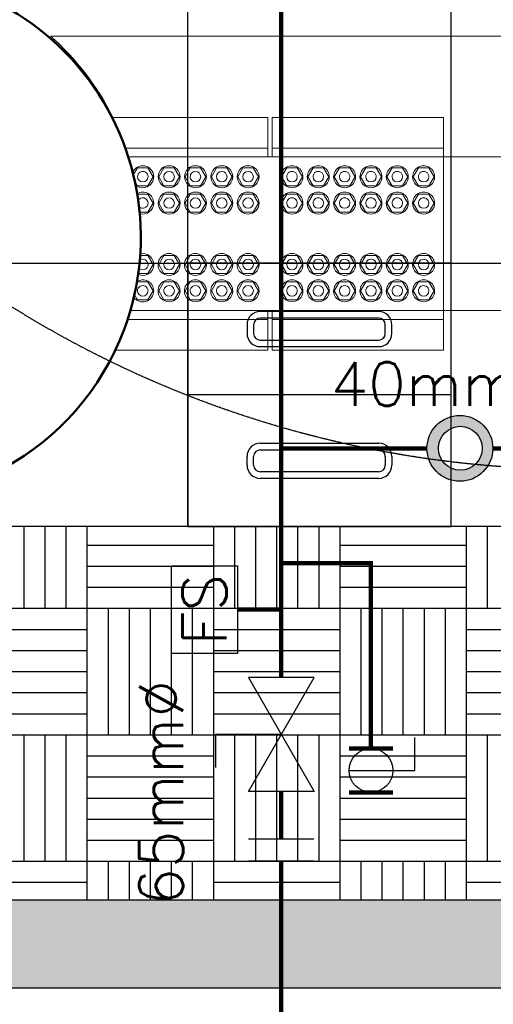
# Model space of a CAD drawing. Header units: millimetres. Extents: x -1753 to 37187, y -1972 to 14840.
# Tile 3 of 128: x 422 to 1501, y -38 to 2205. Entities that reach past the tile are written whole.
import ezdxf
from ezdxf.enums import TextEntityAlignment as Align

# ---------------------------------------------------------------- set-up
doc = ezdxf.new("R2010")
doc.units = ezdxf.units.MM
doc.header["$LTSCALE"] = 2
doc.header["$MEASUREMENT"] = 0
doc.header["$PDMODE"] = 3
doc.linetypes.add('DASHED', pattern=[0.75, 0.5, -0.25])
doc.linetypes.add('HIDDEN', pattern=[0.375, 0.25, -0.125])
for name, color, linetype, lineweight in [('A-FLOR', 192, 'Continuous', 18), ('Q-SPCQ', 91, 'Continuous', 9), ('S-BEAM', 12, 'Continuous', 9), ('S-COLS', 52, 'Continuous', 9)]:
    doc.layers.add(name, color=color, linetype=linetype, lineweight=lineweight)
for name, color, linetype, true_color in [('FIRE-SPKLR-EQP', 1, 'Continuous', 0xff0000), ('FIRE-SPKLR-EQP-MPA-12SM-C', 3, 'HIDDEN', 0x00ff00), ('FIRE-SPKLR-PIPE', 1, 'Continuous', 0xff0000)]:
    doc.layers.add(name, color=color, linetype=linetype, true_color=true_color)
for name, color, linetype in [('FIRE-SPKLR-EQP-EXT', 7, 'Continuous'), ('FIRE-SPKLR-PIPE-EXT', 7, 'Continuous'), ('FIRE-SPKLR-SUPPORT', 7, 'Continuous'), ('FIRE-SPKLR-TEXT', 7, 'Continuous')]:
    doc.layers.add(name, color=color, linetype=linetype)
doc.layers.add('GREY SCALE', color=9, linetype='Continuous', lineweight=0, true_color=0x808080)
doc.layers.add('RCP LAYER', color=9, linetype='Continuous', lineweight=0, true_color=0x808080)
doc.styles.add('Romans', font='Romans.shx')
doc.styles.get("Standard").update_dxf_attribs({"font": 'times.ttf'})
doc.dimstyles.new('Closed_filled-Romans-100', dxfattribs={"dimtxt": 100, "dimasz": 100, "dimexe": 50, "dimexo": 50, "dimgap": 50, "dimtad": 1, "dimdec": 0, "dimzin": 0, "dimdsep": 46, "dimtxsty": 'Romans', "dimcen": 0.09, "dimadec": 0, "dimazin": 0, "dimtfac": 1, "dimtdec": 0, "dimtofl": 0, "dimtmove": 0, "dimatfit": 3, "dimfxl": 1, "dimtolj": 1, "dimtzin": 0, "dimarcsym": 0})

# ---------------------------------------------------------------- blocks, each defined once
blk = doc.blocks.new('SPKLR-EQP-PENDENT-93C')
at = {"layer": 'FIRE-SPKLR-EQP-MPA-12SM-C'}
blk.add_circle((0, 0), 2450, dxfattribs=at)
blk = doc.blocks.new('SPKLR-EQP-PENDENT-68C')
at = {"layer": 'FIRE-SPKLR-EQP-MPA-12SM-C', "linetype": 'DASHED'}
blk.add_circle((0, 0), 2450, dxfattribs=at)
blk = doc.blocks.new('SPKLR-EQP-EXT-FLANGE')
at = {"layer": 'FIRE-SPKLR-EQP-EXT', "linetype": 'DASHED'}
for points in [[(-25, 75), (-25, -75)], [(25, 75), (25, -75)]]:
    blk.add_lwpolyline(points, dxfattribs=at)
blk = doc.blocks.new('SPKLR-EQP-BFV')
at = {"layer": 'FIRE-SPKLR-EQP'}
for points in [[(0, 0), (0, 150), (-75, 150)], [(-129.9, 75), (129.9, -75), (129.9, 75), (-129.9, -75), (-129.9, 75)]]:
    blk.add_lwpolyline(points, dxfattribs=at)
blk = doc.blocks.new('SPKLR-EQP-BV-TD')
at = {"layer": 'FIRE-SPKLR-EQP'}
blk.add_lwpolyline([(0, -50), (0, 100), (-75, 100)], dxfattribs=at)
at = {"layer": 'FIRE-SPKLR-EQP', "const_width": 10}
for points in [[(-50, 50), (-50, -50)], [(50, 50), (50, -50)]]:
    blk.add_lwpolyline(points, dxfattribs=at)
at = {"layer": 'FIRE-SPKLR-EQP'}
blk.add_circle((0, 0), 50, dxfattribs=at)
blk = doc.blocks.new('SPKLR-EQP-FS')
at = {"layer": 'FIRE-SPKLR-EQP'}
blk.add_lwpolyline([(-100, 250), (100, 250), (100, 100), (-100, 100)], close=True, dxfattribs=at)
at = {"layer": 'FIRE-SPKLR-EQP', "const_width": 10}
blk.add_lwpolyline([(0, 0), (0, 100)], dxfattribs=at)
at = {"layer": 'FIRE-SPKLR-EQP', "insert": (0, 175), "char_height": 100, "attachment_point": 5}
blk.add_mtext_dynamic_manual_height_columns('\\pxqc;{\\Fromans|c0;FS}', width=395.663, gutter_width=500, heights=[0], dxfattribs=at)
blk = doc.blocks.new('C_Concrete-Circular-Column - 1200mm Dia-V194-RCP-Store 05 at Node L5 Level')
at = {"layer": 'S-COLS', "color": 50, "lineweight": 50}
for start, end in [(98.9508, 180), (180, 302.1681)]:
    blk.add_arc((0, 0), 600, start, end, dxfattribs=at)
blk = doc.blocks.new('Bolt assembly - 111525-V223-RCP-Store 05 at Node L5 Level')
at = {"layer": 'Q-SPCQ', "color": 7}
for p, q in [((-520719.1, 144008.4), (-520716.4, 144013)), ((-520716.4, 144013), (-520692.7, 144013)), ((-520692.7, 144013), (-520680.9, 143992.5)), ((-520680.9, 143992.5), (-520692.7, 143972)), ((-520716.4, 143972), (-520723.6, 143984.4)), ((-520692.7, 143972), (-520716.4, 143972))]:
    blk.add_line(p, q, dxfattribs=at)
for radius, start, end in [(25, 359.9959, 123.1694), (25, 214.259, 359.9959), (12, 359.9959, 179.9959), (12, 179.9959, 359.9959)]:
    blk.add_arc((-520704.6, 143992.5), radius, start, end, dxfattribs=at)
blk = doc.blocks.new('Bolt assembly - 111525-V224-RCP-Store 05 at Node L5 Level')
at = {"layer": 'Q-SPCQ', "color": 7}
for p, q in [((-520668.2, 143992.5), (-520656.4, 144013)), ((-520656.4, 144013), (-520632.7, 144013)), ((-520632.7, 144013), (-520620.9, 143992.5)), ((-520656.4, 143972), (-520668.2, 143992.5)), ((-520620.9, 143992.5), (-520632.7, 143972)), ((-520632.7, 143972), (-520656.4, 143972))]:
    blk.add_line(p, q, dxfattribs=at)
for radius, start, end in [(25, 359.9959, 179.9959), (25, 179.9959, 359.9959), (12, 359.9959, 179.9959), (12, 179.9959, 359.9959)]:
    blk.add_arc((-520644.6, 143992.5), radius, start, end, dxfattribs=at)
blk = doc.blocks.new('Bolt assembly - 111525-V225-RCP-Store 05 at Node L5 Level')
at = {"layer": 'Q-SPCQ', "color": 7}
for p, q in [((-520710.7, 144073), (-520692.7, 144073)), ((-520692.7, 144073), (-520680.9, 144052.5)), ((-520680.9, 144052.5), (-520692.7, 144032)), ((-520692.7, 144032), (-520715, 144032))]:
    blk.add_line(p, q, dxfattribs=at)
for radius, start, end in [(12, 359.9959, 127.0288), (25, 359.9959, 103.8144), (25, 244.5901, 359.9959), (12, 220.5512, 359.9959)]:
    blk.add_arc((-520704.6, 144052.5), radius, start, end, dxfattribs=at)
blk = doc.blocks.new('Bolt assembly - 111473-V226-RCP-Store 05 at Node L5 Level')
at = {"layer": 'Q-SPCQ', "color": 7}
for p, q in [((-520717.3, 144211.5), (-520716.4, 144213)), ((-520716.4, 144213), (-520692.7, 144213)), ((-520692.7, 144213), (-520680.9, 144192.5)), ((-520680.9, 144192.5), (-520692.7, 144172)), ((-520692.7, 144172), (-520712.2, 144172))]:
    blk.add_line(p, q, dxfattribs=at)
for radius, start, end in [(25, 359.9961, 121.7218), (12, 359.9961, 149.9961), (12, 221.1386, 359.9961), (25, 252.9621, 359.9961)]:
    blk.add_arc((-520704.6, 144192.5), radius, start, end, dxfattribs=at)
blk = doc.blocks.new('Bolt assembly - 111473-V200-RCP-Store 05 at Node L5 Level')
at = {"layer": 'Q-SPCQ', "color": 7}
for p, q in [((-521200.1, 150968.9), (-521179.6, 150980.7)), ((-521200.1, 150945.2), (-521200.1, 150968.9)), ((-521179.6, 150980.7), (-521159.1, 150968.9)), ((-521159.1, 150968.9), (-521159.1, 150945.2)), ((-521179.6, 150933.4), (-521200.1, 150945.2)), ((-521159.1, 150945.2), (-521179.6, 150933.4))]:
    blk.add_line(p, q, dxfattribs=at)
for radius, start, end in [(25, 89.9961, 269.9961), (12, 89.9961, 269.9961), (25, 269.9961, 89.9961), (12, 269.9961, 89.9961)]:
    blk.add_arc((-521179.6, 150957), radius, start, end, dxfattribs=at)
blk = doc.blocks.new('Bolt assembly - 111473-V227-RCP-Store 05 at Node L5 Level')
at = {"layer": 'Q-SPCQ', "color": 7}
for p, q in [((-520726.3, 144255.9), (-520716.4, 144273)), ((-520716.4, 144273), (-520692.7, 144273)), ((-520692.7, 144273), (-520680.9, 144252.5)), ((-520716.4, 144232), (-520723.2, 144243.8)), ((-520680.9, 144252.5), (-520692.7, 144232)), ((-520692.7, 144232), (-520716.4, 144232))]:
    blk.add_line(p, q, dxfattribs=at)
for radius, start, end in [(25, 359.9961, 158.8226), (12, 359.9961, 179.9961), (25, 227.7106, 359.9961), (12, 179.9961, 359.9961)]:
    blk.add_arc((-520704.5, 144252.5), radius, start, end, dxfattribs=at)
blk = doc.blocks.new('Bolt assembly - 111417-2024262-RCP-Store 05 at Node L5 Level')
at = {"layer": 'Q-SPCQ', "color": 7}
for p, q in [((-521200.5, 145379.9), (-521180, 145391.7)), ((-521200.5, 145356.2), (-521200.5, 145379.9)), ((-521180, 145391.7), (-521159.5, 145379.9)), ((-521159.5, 145379.9), (-521159.5, 145356.2)), ((-521180, 145344.4), (-521200.5, 145356.2)), ((-521159.5, 145356.2), (-521180, 145344.4))]:
    blk.add_line(p, q, dxfattribs=at)
for radius, start, end in [(25, 89.9961, 269.9961), (12, 89.9961, 269.9961), (25, 269.9961, 89.9961), (12, 269.9961, 89.9961)]:
    blk.add_arc((-521180, 145368), radius, start, end, dxfattribs=at)
blk = doc.blocks.new('Family - 111525-V228-RCP-Store 05 at Node L5 Level')
at = {"layer": 'Q-SPCQ', "color": 7}
for p, q in [((-520719.1, 144008.4), (-520716.4, 144013)), ((-520716.4, 144013), (-520692.7, 144013)), ((-520692.7, 144013), (-520680.9, 143992.5)), ((-520680.9, 143992.5), (-520692.7, 143972)), ((-520716.4, 143972), (-520723.6, 143984.4)), ((-520692.7, 143972), (-520716.4, 143972))]:
    blk.add_line(p, q, dxfattribs=at)
for radius, start, end in [(25, 359.9959, 123.1694), (25, 214.259, 359.9959), (12, 359.9959, 179.9959), (12, 179.9959, 359.9959)]:
    blk.add_arc((-520704.6, 143992.5), radius, start, end, dxfattribs=at)
blk = doc.blocks.new('Family - 111525-V229-RCP-Store 05 at Node L5 Level')
at = {"layer": 'Q-SPCQ', "color": 7}
for p, q in [((-520668.2, 143992.5), (-520656.4, 144013)), ((-520656.4, 144013), (-520632.7, 144013)), ((-520632.7, 144013), (-520620.9, 143992.5)), ((-520656.4, 143972), (-520668.2, 143992.5)), ((-520620.9, 143992.5), (-520632.7, 143972)), ((-520632.7, 143972), (-520656.4, 143972))]:
    blk.add_line(p, q, dxfattribs=at)
for radius, start, end in [(25, 359.9959, 179.9959), (25, 179.9959, 359.9959), (12, 359.9959, 179.9959), (12, 179.9959, 359.9959)]:
    blk.add_arc((-520644.6, 143992.5), radius, start, end, dxfattribs=at)
blk = doc.blocks.new('Family - 111525-V230-RCP-Store 05 at Node L5 Level')
at = {"layer": 'Q-SPCQ', "color": 7}
for p, q in [((-520710.7, 144073), (-520692.7, 144073)), ((-520692.7, 144073), (-520680.9, 144052.5)), ((-520680.9, 144052.5), (-520692.7, 144032)), ((-520692.7, 144032), (-520715, 144032))]:
    blk.add_line(p, q, dxfattribs=at)
for radius, start, end in [(12, 359.9959, 127.0288), (25, 359.9959, 103.8144), (25, 244.5901, 359.9959), (12, 220.5512, 359.9959)]:
    blk.add_arc((-520704.6, 144052.5), radius, start, end, dxfattribs=at)
blk = doc.blocks.new('Family - 111473-V231-RCP-Store 05 at Node L5 Level')
at = {"layer": 'Q-SPCQ', "color": 7}
for p, q in [((-520717.3, 144211.5), (-520716.4, 144213)), ((-520716.4, 144213), (-520692.7, 144213)), ((-520692.7, 144213), (-520680.9, 144192.5)), ((-520680.9, 144192.5), (-520692.7, 144172)), ((-520692.7, 144172), (-520712.2, 144172))]:
    blk.add_line(p, q, dxfattribs=at)
for radius, start, end in [(25, 359.9961, 121.7218), (12, 359.9961, 149.9961), (12, 221.1386, 359.9961), (25, 252.9621, 359.9961)]:
    blk.add_arc((-520704.6, 144192.5), radius, start, end, dxfattribs=at)
blk = doc.blocks.new('Family - 111473-V204-RCP-Store 05 at Node L5 Level')
at = {"layer": 'Q-SPCQ', "color": 7}
for p, q in [((-521200.1, 150968.9), (-521179.6, 150980.7)), ((-521200.1, 150945.2), (-521200.1, 150968.9)), ((-521179.6, 150980.7), (-521159.1, 150968.9)), ((-521159.1, 150968.9), (-521159.1, 150945.2)), ((-521179.6, 150933.4), (-521200.1, 150945.2)), ((-521159.1, 150945.2), (-521179.6, 150933.4))]:
    blk.add_line(p, q, dxfattribs=at)
for radius, start, end in [(25, 89.9961, 269.9961), (12, 89.9961, 269.9961), (25, 269.9961, 89.9961), (12, 269.9961, 89.9961)]:
    blk.add_arc((-521179.6, 150957), radius, start, end, dxfattribs=at)
blk = doc.blocks.new('Family - 111473-V232-RCP-Store 05 at Node L5 Level')
at = {"layer": 'Q-SPCQ', "color": 7}
for p, q in [((-520726.3, 144255.9), (-520716.4, 144273)), ((-520716.4, 144273), (-520692.7, 144273)), ((-520692.7, 144273), (-520680.9, 144252.5)), ((-520716.4, 144232), (-520723.2, 144243.8)), ((-520680.9, 144252.5), (-520692.7, 144232)), ((-520692.7, 144232), (-520716.4, 144232))]:
    blk.add_line(p, q, dxfattribs=at)
for radius, start, end in [(25, 359.9961, 158.8226), (12, 359.9961, 179.9961), (25, 227.7106, 359.9961), (12, 179.9961, 359.9961)]:
    blk.add_arc((-520704.5, 144252.5), radius, start, end, dxfattribs=at)
blk = doc.blocks.new('Family - 111417-2024262-RCP-Store 05 at Node L5 Level')
at = {"layer": 'Q-SPCQ', "color": 7}
for p, q in [((-521200.5, 145379.9), (-521180, 145391.7)), ((-521200.5, 145356.2), (-521200.5, 145379.9)), ((-521180, 145391.7), (-521159.5, 145379.9)), ((-521159.5, 145379.9), (-521159.5, 145356.2)), ((-521180, 145344.4), (-521200.5, 145356.2)), ((-521159.5, 145356.2), (-521180, 145344.4))]:
    blk.add_line(p, q, dxfattribs=at)
for radius, start, end in [(25, 89.9961, 269.9961), (12, 89.9961, 269.9961), (25, 269.9961, 89.9961), (12, 269.9961, 89.9961)]:
    blk.add_arc((-521180, 145368), radius, start, end, dxfattribs=at)
blk = doc.blocks.new('DIAL-LT-NDE-ZZ-M3-S-201_rvt-6-RCP-Store 05 at Node L5 Level')
at = {"layer": 'A-FLOR', "color": 10}
blk.add_line((-520914.5, 144572.5), (-518372, 144572.3), dxfattribs=at)
blk.add_arc((-521310.5, 144121.7), 600, 26.3138, 48.7022, dxfattribs=at)
at = {"layer": 'Q-SPCQ', "color": 7}
for p, q in [((-520775, 144387.5), (-520419.5, 144387.5)), ((-520775, 144387.5), (-520419.5, 144387.5)), ((-520419.5, 144387.5), (-520419.5, 144317.5)), ((-520419.5, 144387.5), (-520419.5, 144317.5)), ((-520409.5, 144317.5), (-520409.5, 144387.5)), ((-520409.5, 144387.5), (-520019.5, 144387.5)), ((-520409.5, 144317.5), (-520409.5, 144387.5)), ((-520409.5, 144387.5), (-520019.5, 144387.5)), ((-520019.5, 144387.5), (-520019.5, 144317.5)), ((-520019.5, 144387.5), (-520019.5, 144317.5)), ((-520744.5, 144317.5), (-520419.5, 144317.5)), ((-520744.5, 144317.5), (-520419.5, 144317.5)), ((-520419.5, 144317.5), (-520419.5, 144297.5)), ((-520419.5, 144317.5), (-520419.5, 144297.5)), ((-520409.5, 144297.5), (-520409.5, 144317.5)), ((-520409.5, 144317.5), (-520019.5, 144317.5)), ((-520409.5, 144297.5), (-520409.5, 144317.5)), ((-520409.5, 144317.5), (-520019.5, 144317.5)), ((-520019.5, 144317.5), (-520019.5, 144297.5)), ((-520019.5, 144317.5), (-520019.5, 144297.5)), ((-520737.9, 144297.5), (-520019.5, 144297.5)), ((-520737.9, 144297.5), (-520019.5, 144297.5)), ((-520019.5, 144297.5), (-520019.6, 143947.5)), ((-520019.5, 144297.5), (-520019.6, 143947.5)), ((-520019.6, 143947.5), (-520733.1, 143947.5)), ((-520019.6, 143947.5), (-520733.1, 143947.5)), ((-520419.6, 143947.5), (-520419.6, 143927.5)), ((-520419.6, 143947.5), (-520419.6, 143927.5)), ((-520409.6, 143927.5), (-520409.6, 143947.5)), ((-520409.6, 143927.5), (-520409.6, 143947.5)), ((-520019.6, 143947.5), (-520019.6, 143927.5)), ((-520019.6, 143947.5), (-520019.6, 143927.5)), ((-520419.6, 143927.5), (-520739.6, 143927.5)), ((-520419.6, 143927.5), (-520739.6, 143927.5)), ((-520419.6, 143927.5), (-520419.6, 143857.5)), ((-520419.6, 143927.5), (-520419.6, 143857.5)), ((-520409.6, 143857.5), (-520409.6, 143927.5)), ((-520019.6, 143927.5), (-520409.6, 143927.5)), ((-520409.6, 143857.5), (-520409.6, 143927.5)), ((-520019.6, 143927.5), (-520409.6, 143927.5)), ((-520019.6, 143927.5), (-520019.6, 143857.5)), ((-520019.6, 143927.5), (-520019.6, 143857.5)), ((-520419.6, 143857.5), (-520767.4, 143857.5)), ((-520419.6, 143857.5), (-520767.4, 143857.5)), ((-520019.6, 143857.5), (-520409.6, 143857.5)), ((-520019.6, 143857.5), (-520409.6, 143857.5))]:
    blk.add_line(p, q, dxfattribs=at)
at = {"layer": 'S-BEAM', "color": 7}
for p, q in [((-520019.5, 144297.5), (-515474.7, 144297.1)), ((-520019.5, 144297.5), (-515474.7, 144297.1)), ((-518392.1, 143947.3), (-520019.6, 143947.5)), ((-518392.1, 143947.3), (-520019.6, 143947.5))]:
    blk.add_line(p, q, dxfattribs=at)
at = {"lineweight": 9}
for name, p, rotation in [('C_Concrete-Circular-Column - 1200mm Dia-V194-RCP-Store 05 at Node L5 Level', (-521309.1, 144115), 159.4400489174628), ('Bolt assembly - 111473-V200-RCP-Store 05 at Node L5 Level', (-369687.5, 665432.1), 90.00000063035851), ('Family - 111473-V204-RCP-Store 05 at Node L5 Level', (-369687.5, 665432.1), 90.00000063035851), ('Bolt assembly - 111473-V200-RCP-Store 05 at Node L5 Level', (-369627.5, 665432.1), 90.00000063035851), ('Family - 111473-V204-RCP-Store 05 at Node L5 Level', (-369627.5, 665432.1), 90.00000063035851), ('Bolt assembly - 111473-V200-RCP-Store 05 at Node L5 Level', (-369567.5, 665432.1), 90.00000063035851), ('Family - 111473-V204-RCP-Store 05 at Node L5 Level', (-369567.5, 665432.1), 90.00000063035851), ('Bolt assembly - 111473-V200-RCP-Store 05 at Node L5 Level', (-369507.5, 665432.1), 90.00000063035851), ('Family - 111473-V204-RCP-Store 05 at Node L5 Level', (-369507.5, 665432.1), 90.00000063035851), ('Bolt assembly - 111417-2024262-RCP-Store 05 at Node L5 Level', (-665732.6, -376927.5), 269.9999995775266), ('Family - 111417-2024262-RCP-Store 05 at Node L5 Level', (-665732.6, -376927.5), 269.9999995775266), ('Bolt assembly - 111417-2024262-RCP-Store 05 at Node L5 Level', (-665672.6, -376927.5), 269.9999995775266), ('Family - 111417-2024262-RCP-Store 05 at Node L5 Level', (-665672.6, -376927.5), 269.9999995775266), ('Bolt assembly - 111417-2024262-RCP-Store 05 at Node L5 Level', (-665612.6, -376927.5), 269.9999995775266), ('Family - 111417-2024262-RCP-Store 05 at Node L5 Level', (-665612.6, -376927.5), 269.9999995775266), ('Bolt assembly - 111417-2024262-RCP-Store 05 at Node L5 Level', (-665552.6, -376927.5), 269.9999995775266), ('Family - 111417-2024262-RCP-Store 05 at Node L5 Level', (-665552.6, -376927.5), 269.9999995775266), ('Bolt assembly - 111417-2024262-RCP-Store 05 at Node L5 Level', (-665492.6, -376927.5), 269.9999995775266), ('Family - 111417-2024262-RCP-Store 05 at Node L5 Level', (-665492.6, -376927.5), 269.9999995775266), ('Bolt assembly - 111417-2024262-RCP-Store 05 at Node L5 Level', (-665432.6, -376927.5), 269.9999995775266), ('Family - 111417-2024262-RCP-Store 05 at Node L5 Level', (-665432.6, -376927.5), 269.9999995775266), ('Bolt assembly - 111473-V200-RCP-Store 05 at Node L5 Level', (-369687.5, 665372.1), 90.00000063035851), ('Family - 111473-V204-RCP-Store 05 at Node L5 Level', (-369687.5, 665372.1), 90.00000063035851), ('Bolt assembly - 111473-V200-RCP-Store 05 at Node L5 Level', (-369627.5, 665372.1), 90.00000063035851), ('Family - 111473-V204-RCP-Store 05 at Node L5 Level', (-369627.5, 665372.1), 90.00000063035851), ('Bolt assembly - 111473-V200-RCP-Store 05 at Node L5 Level', (-369567.5, 665372.1), 90.00000063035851), ('Family - 111473-V204-RCP-Store 05 at Node L5 Level', (-369567.5, 665372.1), 90.00000063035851), ('Bolt assembly - 111473-V200-RCP-Store 05 at Node L5 Level', (-369507.5, 665372.1), 90.00000063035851), ('Family - 111473-V204-RCP-Store 05 at Node L5 Level', (-369507.5, 665372.1), 90.00000063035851), ('Bolt assembly - 111417-2024262-RCP-Store 05 at Node L5 Level', (-665732.6, -376987.5), 269.9999995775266), ('Family - 111417-2024262-RCP-Store 05 at Node L5 Level', (-665732.6, -376987.5), 269.9999995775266), ('Bolt assembly - 111417-2024262-RCP-Store 05 at Node L5 Level', (-665672.6, -376987.5), 269.9999995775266), ('Family - 111417-2024262-RCP-Store 05 at Node L5 Level', (-665672.6, -376987.5), 269.9999995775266), ('Bolt assembly - 111417-2024262-RCP-Store 05 at Node L5 Level', (-665612.6, -376987.5), 269.9999995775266), ('Family - 111417-2024262-RCP-Store 05 at Node L5 Level', (-665612.6, -376987.5), 269.9999995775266), ('Bolt assembly - 111417-2024262-RCP-Store 05 at Node L5 Level', (-665552.6, -376987.5), 269.9999995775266), ('Family - 111417-2024262-RCP-Store 05 at Node L5 Level', (-665552.6, -376987.5), 269.9999995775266), ('Bolt assembly - 111417-2024262-RCP-Store 05 at Node L5 Level', (-665492.6, -376987.5), 269.9999995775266), ('Family - 111417-2024262-RCP-Store 05 at Node L5 Level', (-665492.6, -376987.5), 269.9999995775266), ('Bolt assembly - 111417-2024262-RCP-Store 05 at Node L5 Level', (-665432.6, -376987.5), 269.9999995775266), ('Family - 111417-2024262-RCP-Store 05 at Node L5 Level', (-665432.6, -376987.5), 269.9999995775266), ('Bolt assembly - 111417-2024262-RCP-Store 05 at Node L5 Level', (-665732.6, -377127.5), 269.9999995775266), ('Family - 111417-2024262-RCP-Store 05 at Node L5 Level', (-665732.6, -377127.5), 269.9999995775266), ('Bolt assembly - 111417-2024262-RCP-Store 05 at Node L5 Level', (-665672.6, -377127.5), 269.9999995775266), ('Family - 111417-2024262-RCP-Store 05 at Node L5 Level', (-665672.6, -377127.5), 269.9999995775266), ('Bolt assembly - 111417-2024262-RCP-Store 05 at Node L5 Level', (-665612.6, -377127.5), 269.9999995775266), ('Family - 111417-2024262-RCP-Store 05 at Node L5 Level', (-665612.6, -377127.5), 269.9999995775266), ('Bolt assembly - 111417-2024262-RCP-Store 05 at Node L5 Level', (-665552.6, -377127.5), 269.9999995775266), ('Family - 111417-2024262-RCP-Store 05 at Node L5 Level', (-665552.6, -377127.5), 269.9999995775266), ('Bolt assembly - 111417-2024262-RCP-Store 05 at Node L5 Level', (-665492.6, -377127.5), 269.9999995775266), ('Family - 111417-2024262-RCP-Store 05 at Node L5 Level', (-665492.6, -377127.5), 269.9999995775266), ('Bolt assembly - 111417-2024262-RCP-Store 05 at Node L5 Level', (-665432.6, -377127.5), 269.9999995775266), ('Family - 111417-2024262-RCP-Store 05 at Node L5 Level', (-665432.6, -377127.5), 269.9999995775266), ('Bolt assembly - 111417-2024262-RCP-Store 05 at Node L5 Level', (-665732.6, -377187.5), 269.9999995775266), ('Family - 111417-2024262-RCP-Store 05 at Node L5 Level', (-665732.6, -377187.5), 269.9999995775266), ('Bolt assembly - 111417-2024262-RCP-Store 05 at Node L5 Level', (-665672.6, -377187.5), 269.9999995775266), ('Family - 111417-2024262-RCP-Store 05 at Node L5 Level', (-665672.6, -377187.5), 269.9999995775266), ('Bolt assembly - 111417-2024262-RCP-Store 05 at Node L5 Level', (-665612.6, -377187.5), 269.9999995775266), ('Family - 111417-2024262-RCP-Store 05 at Node L5 Level', (-665612.6, -377187.5), 269.9999995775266), ('Bolt assembly - 111417-2024262-RCP-Store 05 at Node L5 Level', (-665552.6, -377187.5), 269.9999995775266), ('Family - 111417-2024262-RCP-Store 05 at Node L5 Level', (-665552.6, -377187.5), 269.9999995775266), ('Bolt assembly - 111417-2024262-RCP-Store 05 at Node L5 Level', (-665492.6, -377187.5), 269.9999995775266), ('Family - 111417-2024262-RCP-Store 05 at Node L5 Level', (-665492.6, -377187.5), 269.9999995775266), ('Bolt assembly - 111417-2024262-RCP-Store 05 at Node L5 Level', (-665432.6, -377187.5), 269.9999995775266), ('Family - 111417-2024262-RCP-Store 05 at Node L5 Level', (-665432.6, -377187.5), 269.9999995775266)]:
    blk.add_blockref(name, p, dxfattribs=dict(at, rotation=rotation))
for name, p in [('Bolt assembly - 111473-V227-RCP-Store 05 at Node L5 Level', (0, 0)), ('Family - 111473-V232-RCP-Store 05 at Node L5 Level', (0, 0)), ('Bolt assembly - 111473-V226-RCP-Store 05 at Node L5 Level', (0, 0)), ('Family - 111473-V231-RCP-Store 05 at Node L5 Level', (0, 0)), ('Bolt assembly - 111525-V225-RCP-Store 05 at Node L5 Level', (0, 0)), ('Family - 111525-V230-RCP-Store 05 at Node L5 Level', (0, 0)), ('Bolt assembly - 111525-V224-RCP-Store 05 at Node L5 Level', (0, 60)), ('Family - 111525-V229-RCP-Store 05 at Node L5 Level', (0, 60)), ('Bolt assembly - 111525-V224-RCP-Store 05 at Node L5 Level', (60, 60)), ('Family - 111525-V229-RCP-Store 05 at Node L5 Level', (60, 60)), ('Bolt assembly - 111525-V224-RCP-Store 05 at Node L5 Level', (120, 60)), ('Family - 111525-V229-RCP-Store 05 at Node L5 Level', (120, 60)), ('Bolt assembly - 111525-V224-RCP-Store 05 at Node L5 Level', (180, 60)), ('Family - 111525-V229-RCP-Store 05 at Node L5 Level', (180, 60)), ('Bolt assembly - 111525-V223-RCP-Store 05 at Node L5 Level', (0, 0)), ('Family - 111525-V228-RCP-Store 05 at Node L5 Level', (0, 0)), ('Bolt assembly - 111525-V224-RCP-Store 05 at Node L5 Level', (0, 0)), ('Family - 111525-V229-RCP-Store 05 at Node L5 Level', (0, 0)), ('Bolt assembly - 111525-V224-RCP-Store 05 at Node L5 Level', (60, 0)), ('Family - 111525-V229-RCP-Store 05 at Node L5 Level', (60, 0)), ('Bolt assembly - 111525-V224-RCP-Store 05 at Node L5 Level', (120, 0)), ('Family - 111525-V229-RCP-Store 05 at Node L5 Level', (120, 0)), ('Bolt assembly - 111525-V224-RCP-Store 05 at Node L5 Level', (180, 0)), ('Family - 111525-V229-RCP-Store 05 at Node L5 Level', (180, 0))]:
    blk.add_blockref(name, p, dxfattribs=at)
blk = doc.blocks.new('A$Cbdc54e46')
at = {"color": 100, "lineweight": 5}
blk.add_blockref('DIAL-LT-NDE-ZZ-M3-S-201_rvt-6-RCP-Store 05 at Node L5 Level', (503706.9, -156235.5), dxfattribs=at)
blk = doc.blocks.new('A$Cf662d679')
blk.add_blockref('A$Cbdc54e46', (0, 0))
blk = doc.blocks.new('*D77')
at = {"color": 0, "lineweight": -2, "transparency": 16777216}
for p, q in [((-447.5, 820), (-447.5, -1972)), ((4452.5, 820), (4452.5, -1972)), ((-347.5, -1922), (4352.5, -1922))]:
    blk.add_line(p, q, dxfattribs=at)
at = {"color": 0, "lineweight": -3, "transparency": 16777216}
for points in [[(-347.5, -1905.3), (-347.5, -1938.6), (-447.5, -1922)], [(4352.5, -1905.3), (4352.5, -1938.6), (4452.5, -1922)]]:
    blk.add_solid(points, dxfattribs=at)
at = {"layer": 'Defpoints', "color": 0, "lineweight": -3, "transparency": 16777216}
for p in [(-447.5, 870), (4452.5, 870), (4452.5, -1922)]:
    blk.add_point(p, dxfattribs=at)
at = {"color": 0, "transparency": 16777216, "insert": (2002.5, -1822), "char_height": 100, "attachment_point": 5, "style": 'Romans'}
blk.add_mtext('\\A1;4900', dxfattribs=at)
blk = doc.blocks.new('RCP LAYOUT')
at = {"layer": 'GREY SCALE', "lineweight": -3}
h = blk.add_hatch(color=256, dxfattribs=at)
h.dxf.hatch_style = 1
h.paths.add_polyline_path([(200, 13280), (0, 13280), (0, 0), (4190, 0), (4190, 650), (4390, 650), (4390, 850), (3990, 850), (3990, 200), (200, 200), (200, 8735.8), (200, 8835.8), (200, 9585.8), (200, 9685.8), (200, 10435.8), (200, 10535.8), (200, 11285.8), (200, 11385.8), (200, 12135.8), (200, 12235.8)])
h.paths.add_polyline_path([(0, 11087.2), (200, 11087.2), (200, 11287.2), (0, 11287.2)], flags=17)
h.paths.add_polyline_path([(0, 8211.4), (200, 8211.4), (200, 8411.4), (0, 8411.4)], flags=17)
h.paths.add_polyline_path([(0, 5830), (200, 5830), (200, 6030), (0, 6030)], flags=17)
h.paths.add_polyline_path([(0, 3420), (200, 3420), (200, 3620), (0, 3620)], flags=17)
h.paths.add_polyline_path([(0, 0), (200, 0), (200, 200), (0, 200)], flags=17)
h.paths.add_polyline_path([(1995, 0.3), (2195, 0.3), (2195, 200.3), (1995, 200.3)], flags=16)
h.paths.add_polyline_path([(3990, 0), (4190, 0), (4190, 200), (3990, 200)], flags=17)
h.paths.add_polyline_path([(4190, 650), (4390, 650), (4390, 850), (4190, 850)], flags=17)
for p, q in [((805, 1050), (805, 2970)), ((1405, 1050), (1405, 2970)), ((200, 1650), (9805, 1650)), ((805, 1650), (805, 1050)), ((1405, 1650), (805, 1650)), ((1405, 1050), (1405, 1650)), ((1240, 1540), (970, 1540)), ((1240, 1525), (970, 1525)), ((940, 1510), (940, 1490)), ((955, 1510), (955, 1490)), ((1255, 1490), (1255, 1510)), ((1270, 1490), (1270, 1510)), ((970, 1475), (1240, 1475)), ((970, 1460), (1240, 1460)), ((1405, 1350), (805, 1350)), ((970, 1240), (1240, 1240)), ((970, 1225), (1240, 1225)), ((940, 1190), (940, 1210)), ((955, 1190), (955, 1210)), ((1255, 1210), (1255, 1190)), ((1270, 1210), (1270, 1190)), ((1240, 1175), (970, 1175)), ((1240, 1160), (970, 1160)), ((9805, 1050), (200, 1050)), ((9805, 1050), (200, 1050)), ((432, 864), (432, 1050)), ((480, 864), (480, 1050)), ((528, 864), (528, 1050)), ((576, 864), (576, 1050)), ((805, 1050), (1405, 1050)), ((864, 864), (864, 1050)), ((912, 864), (912, 1050)), ((960, 864), (960, 1050)), ((1008, 864), (1008, 1050)), ((1056, 864), (1056, 1050)), ((1104, 864), (1104, 1050)), ((1152, 864), (1152, 1050)), ((1440, 864), (1440, 1050)), ((1488, 864), (1488, 1050)), ((576, 1008), (864, 1008)), ((1152, 1008), (1440, 1008)), ((576, 960), (864, 960)), ((1152, 960), (1440, 960)), ((576, 912), (864, 912)), ((1152, 912), (1440, 912)), ((288, 864), (576, 864)), ((576, 576), (576, 864)), ((576, 864), (864, 864)), ((624, 576), (624, 864)), ((672, 576), (672, 864)), ((720, 576), (720, 864)), ((768, 576), (768, 864)), ((816, 576), (816, 864)), ((864, 576), (864, 864)), ((864, 864), (1152, 864)), ((1152, 576), (1152, 864)), ((1152, 864), (1440, 864)), ((1200, 576), (1200, 864)), ((1248, 576), (1248, 864)), ((1296, 576), (1296, 864)), ((1344, 576), (1344, 864)), ((1392, 576), (1392, 864)), ((1440, 576), (1440, 864)), ((1440, 864), (1728, 864)), ((288, 816), (576, 816)), ((864, 816), (1152, 816)), ((1440, 816), (1728, 816)), ((288, 768), (576, 768)), ((864, 768), (1152, 768)), ((1440, 768), (1728, 768)), ((288, 720), (576, 720)), ((864, 720), (1152, 720)), ((1440, 720), (1728, 720)), ((288, 672), (576, 672)), ((864, 672), (1152, 672)), ((1440, 672), (1728, 672)), ((288, 624), (576, 624)), ((864, 624), (1152, 624)), ((1440, 624), (1728, 624)), ((288, 576), (576, 576)), ((432, 288), (432, 576)), ((480, 288), (480, 576)), ((528, 288), (528, 576)), ((576, 288), (576, 576)), ((576, 576), (864, 576)), ((864, 288), (864, 576)), ((864, 576), (1152, 576)), ((912, 288), (912, 576)), ((960, 288), (960, 576)), ((1008, 288), (1008, 576)), ((1056, 288), (1056, 576)), ((1104, 288), (1104, 576)), ((1152, 288), (1152, 576)), ((1152, 576), (1440, 576)), ((1440, 288), (1440, 576)), ((1440, 576), (1728, 576)), ((1488, 288), (1488, 576)), ((576, 528), (864, 528)), ((1152, 528), (1440, 528)), ((576, 480), (864, 480)), ((1152, 480), (1440, 480)), ((576, 432), (864, 432)), ((1152, 432), (1440, 432)), ((576, 384), (864, 384)), ((1152, 384), (1440, 384)), ((576, 336), (864, 336)), ((1152, 336), (1440, 336)), ((288, 288), (576, 288)), ((576, 200), (576, 288)), ((576, 288), (864, 288)), ((624, 200), (624, 288)), ((672, 200), (672, 288)), ((720, 200), (720, 288)), ((768, 200), (768, 288)), ((816, 200), (816, 288)), ((864, 200), (864, 288)), ((864, 288), (1152, 288)), ((1152, 200), (1152, 288)), ((1152, 288), (1440, 288)), ((1200, 200), (1200, 288)), ((1248, 200), (1248, 288)), ((1296, 200), (1296, 288)), ((1344, 200), (1344, 288)), ((1392, 200), (1392, 288)), ((1440, 200), (1440, 288)), ((1440, 288), (1728, 288)), ((288, 240), (576, 240)), ((864, 240), (1152, 240)), ((1440, 240), (1728, 240)), ((200, 200), (3990, 200)), ((200, 200), (3990, 200)), ((0, 0), (4190, 0))]:
    blk.add_line(p, q, dxfattribs=at)
for centre, radius, start, end in [((970, 1510), 30, 90, 180), ((970, 1510), 15, 90, 180), ((1240, 1510), 30, 0, 90), ((1240, 1510), 15, 0, 90), ((970, 1490), 30, 180, 270), ((970, 1490), 15, 180, 270), ((1240, 1490), 15, 270, 0), ((1240, 1490), 30, 270, 0), ((970, 1210), 30, 90, 180), ((1240, 1210), 30, 0, 90), ((970, 1210), 15, 90, 180), ((1240, 1210), 15, 0, 90), ((970, 1190), 30, 180, 270), ((970, 1190), 15, 180, 270), ((1240, 1190), 15, 270, 0), ((1240, 1190), 30, 270, 0)]:
    blk.add_arc(centre, radius, start, end, dxfattribs=at)
for tag, p in [('EXIT', (2198, 13730)), ('EXIT', (15225, 13730)), ('E', (15530, 8870)), ('E', (15530, 7670)), ('E', (15530, 5870)), ('E', (15530, 4670)), ('EXIT', (13114.9, 3718.6)), ('E', (11657, 3149.9)), ('E', (13457, 3149.9)), ('E', (15257, 3149.7)), ('E', (16457.4, 3149.8)), ('EXIT', (15988.3, 2270)), ('E', (1505, 1600)), ('E', (2705, 1600)), ('E', (3905, 1600)), ('E', (5105, 1600)), ('E', (6305, 1600)), ('E', (7505, 1600)), ('E', (8705, 1600)), ('E', (11657, 1349.9)), ('E', (13557, 1350)), ('E', (14757, 1350)), ('EXIT', (6723.5, 950))]:
    blk.add_attdef(tag, text='', height=100, dxfattribs=at).set_placement(p, align=Align.MIDDLE_CENTER)
blk.add_attdef('E', text='', height=100, rotation=44.9147, dxfattribs=at).set_placement((13564.5, 5892.8), align=Align.MIDDLE_CENTER)

msp = doc.modelspace()

# ---------------------------------------------------------------- hatches: boundary and pattern name
at = {"layer": 'FIRE-SPKLR-EQP'}
h = msp.add_hatch(color=256, dxfattribs=at)
h.dxf.hatch_style = 1
h.paths.add_polyline_path([(1350, 1228.3, 1), (1500, 1228.3, 1)])
h.paths.add_polyline_path([(1476, 1228.5, -1), (1376, 1228.5, -1)], flags=16)

# ---------------------------------------------------------------- linework, layer by layer
for centre, radius in [((1425, 1228.3), 75), ((1426, 1228.5), 50)]:
    msp.add_circle(centre, radius, dxfattribs=at)
at = {"layer": 'FIRE-SPKLR-PIPE'}
for points in [[(1017.9, 706.4, 10, 10, 0), (1017.9, 12591.3, 10, 10, 0)], [(1017.9, 339.1, 10, 10, 0), (1017.9, 446.6, 10, 10, 0)]]:
    msp.add_lwpolyline(points, format="xyseb", dxfattribs=at)
at = {"layer": 'FIRE-SPKLR-PIPE', "lineweight": -3, "const_width": 10}
for points in [[(1350, 1228.3), (1017.9, 1228.3)], [(1500, 1228.3), (4350, 1228.3)]]:
    msp.add_lwpolyline(points, dxfattribs=at)
at = {"layer": 'FIRE-SPKLR-PIPE', "const_width": 10}
msp.add_lwpolyline([(1017.9, 967.1), (1222.3, 967.1), (1222.3, 544.8)], dxfattribs=at)
at = {"layer": 'FIRE-SPKLR-PIPE-EXT', "linetype": 'DASHED', "const_width": 10}
msp.add_lwpolyline([(1017.9, -186), (1017.9, 289.1)], dxfattribs=at)

# ---------------------------------------------------------------- block references
at = {"layer": 'FIRE-SPKLR-EQP'}
for name, p in [('SPKLR-EQP-PENDENT-68C', (1700, 3630)), ('SPKLR-EQP-PENDENT-93C', (2002.5, 870))]:
    msp.add_blockref(name, p, dxfattribs=at)
at = {"layer": 'FIRE-SPKLR-EQP', "rotation": 89.99999999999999}
for name, p in [('SPKLR-EQP-FS', (1017.9, 861.1)), ('SPKLR-EQP-BFV', (1017.9, 576.5))]:
    msp.add_blockref(name, p, dxfattribs=at)
at = {"layer": 'FIRE-SPKLR-EQP-EXT', "rotation": 89.99999999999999}
msp.add_blockref('SPKLR-EQP-EXT-FLANGE', (1017.9, 314.1), dxfattribs=at)
at = {"layer": 'FIRE-SPKLR-SUPPORT', "linetype": 'DASHED', "rotation": 270}
msp.add_blockref('SPKLR-EQP-BV-TD', (1222.3, 494.8), dxfattribs=at)
at = {"layer": 'GREY SCALE', "lineweight": -3}
msp.add_blockref('RCP LAYOUT', (0, 0), dxfattribs=at)
at = {"layer": 'RCP LAYER'}
msp.add_blockref('A$Cf662d679', (17700, 13830), dxfattribs=at)

# ---------------------------------------------------------------- texts
at = {"layer": 'FIRE-SPKLR-TEXT', "insert": (1387.5, 1375), "char_height": 100, "attachment_point": 5}
msp.add_mtext_dynamic_manual_height_columns('\\pxqc;{\\Fromans|c0;40mm%%C}', width=1000, gutter_width=15540.7, heights=[500], dxfattribs=at)
at = {"layer": 'FIRE-SPKLR-TEXT', "insert": (744.3, 443.9), "char_height": 100, "attachment_point": 5, "rotation": 90}
msp.add_mtext_dynamic_manual_height_columns('\\pxqc;{\\Fromans|c0;65mm%%C}', width=1000, gutter_width=15540.7, heights=[500], dxfattribs=at)

# ---------------------------------------------------------------- dimensions: what is measured, and where the dimension line sits
dim = msp.add_linear_dim(base=(4452.5, -1922), p1=(-447.5, 870), p2=(4452.5, 870), dimstyle='Closed_filled-Romans-100')
dim.commit()
dim.dimension.update_dxf_attribs({"geometry": '*D77', "text_midpoint": (2002.5, -1822)})

doc.saveas('drawing.dxf')
